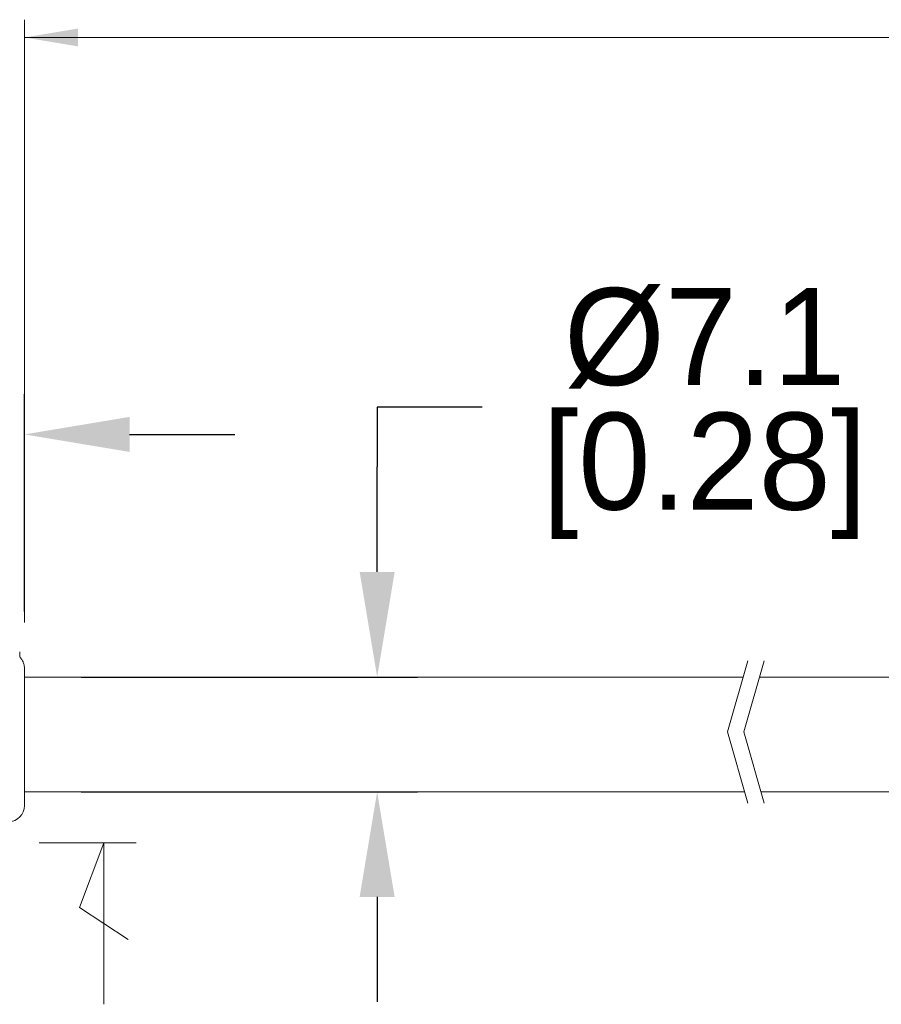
# Model space of a CAD drawing. Header units: inches. Extents: x 0 to 814, y 0 to 621.
# Tile 16 of 37: x 310 to 363, y 425 to 486. Entities that reach past the tile are written whole.
import ezdxf

# ---------------------------------------------------------------- set-up
doc = ezdxf.new("R2010")
doc.units = ezdxf.units.IN
doc.header["$LTSCALE"] = 10
doc.header["$MEASUREMENT"] = 0
doc.dimstyles.get("Standard").update_dxf_attribs({"dimtxt": 6, "dimasz": 6.5, "dimexe": 2.5, "dimexo": 3.5, "dimgap": 1.25, "dimtad": 0, "dimtih": 1, "dimtoh": 1, "dimdec": 1, "dimzin": 0, "dimdsep": 46, "dimtxsty": 'Standard', "dimcen": 0, "dimadec": 0, "dimazin": 0, "dimtfac": 1, "dimtdec": 1, "dimtofl": 0, "dimtmove": 0, "dimatfit": 3, "dimfxl": 0, "dimtolj": 1, "dimtzin": 0, "dimarcsym": 0})

# ---------------------------------------------------------------- blocks, each defined once
blk = doc.blocks.new('*D55')
at = {"color": 0, "lineweight": -2}
for p, q in [((278.948, 450.395), (278.948, 462.931)), ((310.048, 449.478), (310.048, 462.931)), ((272.448, 460.431), (265.948, 460.431)), ((316.548, 460.431), (323.048, 460.431)), ((278.948, 438.67), (278.948, 446.465))]:
    blk.add_line(p, q, dxfattribs=at)
at = {"color": 0}
for points in [[(272.448, 461.514), (272.448, 459.347), (278.948, 460.431)], [(316.548, 461.514), (316.548, 459.347), (310.048, 460.431)]]:
    blk.add_solid(points, dxfattribs=at)
at = {"layer": 'DEFPOINTS', "color": 0}
for p in [(278.948, 460.431), (310.048, 445.978), (278.948, 435.17)]:
    blk.add_point(p, dxfattribs=at)
at = {"color": 0, "lineweight": 15, "char_height": 6, "attachment_point": 5}
for s, insert in [('\\A1;31.1', (294.498, 464.681)), ('\\A1;[1.22]', (294.498, 456.181))]:
    blk.add_mtext(s, dxfattribs=dict(at, insert=insert))
blk = doc.blocks.new('*D51')
at = {"color": 0, "lineweight": -2}
for p, q in [((338.355, 462.123), (331.855, 462.123)), ((331.855, 462.123), (331.855, 458.42)), ((331.855, 451.92), (331.855, 458.42)), ((313.548, 445.42), (334.355, 445.42)), ((313.548, 438.32), (334.355, 438.32)), ((331.855, 431.82), (331.855, 425.32))]:
    blk.add_line(p, q, dxfattribs=at)
at = {"color": 0}
for points in [[(330.772, 451.92), (332.938, 451.92), (331.855, 445.42)], [(330.772, 431.82), (332.938, 431.82), (331.855, 438.32)]]:
    blk.add_solid(points, dxfattribs=at)
at = {"layer": 'DEFPOINTS', "color": 0}
for p in [(310.048, 445.42), (310.048, 438.32), (331.855, 438.32)]:
    blk.add_point(p, dxfattribs=at)
at = {"color": 0, "lineweight": 15, "char_height": 6, "attachment_point": 5}
for s, insert in [('\\A1;%%C7.1', (352.105, 466.373)), ('\\A1;[0.28]', (352.105, 457.873))]:
    blk.add_mtext(s, dxfattribs=dict(at, insert=insert))

msp = doc.modelspace()

# ---------------------------------------------------------------- linework, layer by layer
at = {"lineweight": 15}
for p, q in [((310.048, 448.794), (310.048, 486.09)), ((310.048, 484.99), (514.048, 484.99)), ((309.748, 446.985), (309.748, 446.676)), ((353.525, 442.02), (354.785, 446.43)), ((354.525, 442.02), (355.785, 446.43)), ((310.048, 445.908), (310.048, 437.47)), ((310.048, 445.42), (354.496, 445.42)), ((355.496, 445.42), (403.044, 445.42)), ((353.525, 442.02), (354.785, 437.61)), ((354.525, 442.02), (355.785, 437.61)), ((310.048, 438.32), (354.582, 438.32)), ((355.582, 438.32), (403.044, 438.32)), ((310.948, 435.17), (316.948, 435.17)), ((314.948, 435.17), (313.448, 431.17)), ((314.948, 435.17), (313.448, 431.17)), ((314.948, 425.17), (314.948, 435.17)), ((314.948, 425.17), (314.948, 434.771)), ((313.448, 431.17), (316.448, 429.17)), ((313.448, 431.17), (316.448, 429.17))]:
    msp.add_line(p, q, dxfattribs=at)
msp.add_arc((309.048, 437.47), 1, 270, 0, dxfattribs=at)
msp.add_open_spline([(310.048, 445.908), (310.048, 445.978), (310.036, 446.119), (309.979, 446.323), (309.884, 446.513), (309.797, 446.625), (309.748, 446.676)], degree=3, knots=[0, 0, 0, 0, 0.25004, 0.500054, 0.750041, 1, 1, 1, 1], dxfattribs=at)
msp.add_solid([(313.348, 485.54), (313.348, 484.44), (310.048, 484.99)], dxfattribs=at)

# ---------------------------------------------------------------- dimensions: what is measured, and where the dimension line sits
dim = msp.add_linear_dim(base=(331.855, 438.32), p1=(310.048, 445.42), p2=(310.048, 438.32), angle=90, text='%%C<>', dimstyle='Standard', override={"dimpost": '\\X', "dimtmove": 1}, dxfattribs=at)
dim.commit()
dim.dimension.update_dxf_attribs({"geometry": '*D51', "text_midpoint": (335.218, 462.123), "dimtype": 160})
dim = msp.add_linear_dim(base=(278.948, 460.431), p1=(310.048, 445.978), p2=(278.948, 435.17), dimstyle='Standard', override={"dimpost": '\\X'}, dxfattribs=at)
dim.commit()
dim.dimension.update_dxf_attribs({"geometry": '*D55', "text_midpoint": (294.498, 460.431)})

doc.saveas('drawing.dxf')
